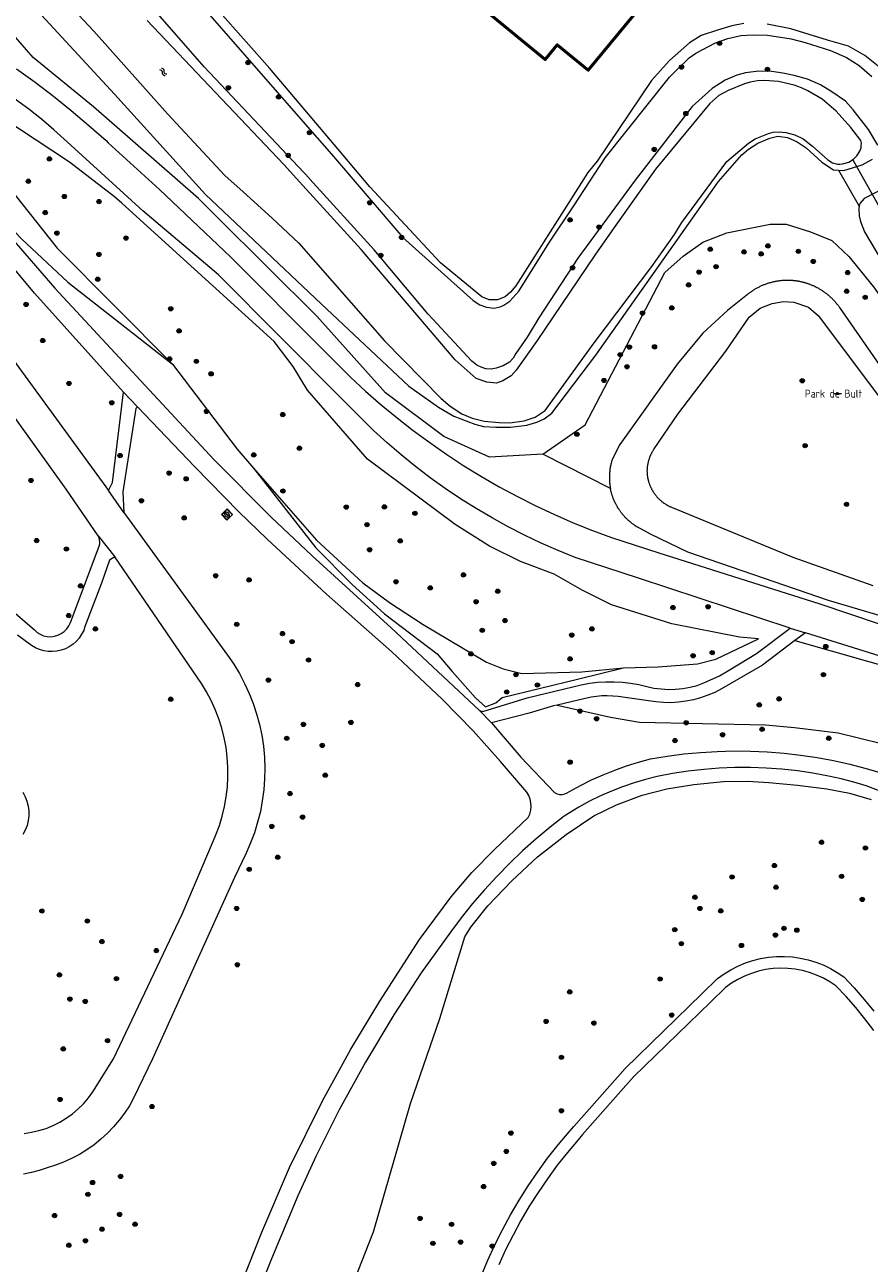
# Model space of a CAD drawing. Header units: metres. Extents: x 94279 to 96109, y 461866 to 463040.
# Tile 56 of 175: x 94889 to 94996, y 462272 to 462428. Entities that reach past the tile are written whole.
import ezdxf
from ezdxf.enums import TextEntityAlignment as Align

# ---------------------------------------------------------------- set-up
doc = ezdxf.new("R2010")
doc.units = ezdxf.units.M
doc.layers.get('0').update_dxf_attribs({"linetype": 'CONTINUOUS'})
for name, color, linetype, lineweight in [('B_BEBOUWINGSGRENS_0', 132, 'CONTINUOUS', 50), ('K_DUIKER_LIJN_-1', 251, 'CONTINUOUS', 13), ('Q_BOOM_0', 251, 'CONTINUOUS', 13), ('Q_DAMWAND_0', 251, 'CONTINUOUS', 13), ('Q_INSPECTIE_OF_RIOOLPUT_0', 251, 'CONTINUOUS', 13), ('S_GBKN_SYMBOOL_WATER_0', 251, 'CONTINUOUS', 13), ('T_CULTUURGRENS_0', 251, 'CONTINUOUS', 13), ('V_WEGGRENS_0', 251, 'CONTINUOUS', 13), ('W_WATERGRENS_0', 251, 'CONTINUOUS', 13), ('Z_TERREINNAAM_0', 251, 'CONTINUOUS', 13)]:
    doc.layers.add(name, color=color, linetype=linetype, lineweight=lineweight)
doc.styles.get("Standard").update_dxf_attribs({"font": 'isocp.shx'})

# ---------------------------------------------------------------- blocks, each defined once
blk = doc.blocks.new('Q_INSPECTIE_OF_RIOOLPUT')
blk.add_lwpolyline([(-0.5, 0.5), (0.5, 0.5), (0.5, -0.5), (-0.5, -0.5)], close=True)
for points in [[(-0.44, 0.46), (0.44, 0.46, -0.414214), (0.46, 0.44), (0.46, -0.44, -0.414214), (0.44, -0.46), (-0.44, -0.46, -0.414214), (-0.46, -0.44), (-0.46, 0.44), (-0.46, 0.44), (-0.46, 0.45), (-0.46, 0.45), (-0.46, 0.45), (-0.46, 0.45), (-0.46, 0.45), (-0.46, 0.45), (-0.46, 0.46), (-0.46, 0.46), (-0.46, 0.46), (-0.45, 0.46), (-0.45, 0.46), (-0.45, 0.46), (-0.45, 0.46), (-0.45, 0.46), (-0.45, 0.46), (-0.44, 0.46), (-0.44, 0.46)], [(-0.34, 0.1, 0.380426), (-0.28, -0.18)], [(-0.01, 0.27, 0.240218), (-0.34, 0.1)], [(-0.19, 0.04, 0.853344), (-0.19, -0.03)], [(0.33, 0.11, 0.240191), (-0.01, 0.27)], [(0.18, -0.03, 0.849746), (0.18, 0.04)], [(0.27, -0.18, 0.380426), (0.33, 0.11)], [(-0.28, -0.18, 0.148452), (0.01, -0.26)], [(0.01, -0.26, 0.131742), (0.27, -0.18)]]:
    blk.add_lwpolyline(points, format="xyb")
for points in [[(-0.19, 0.04), (0.18, 0.04)], [(0.18, -0.03), (-0.19, -0.03)]]:
    blk.add_lwpolyline(points)
blk = doc.blocks.new('WATERSYMBOOL')
for points in [[(-0.5, 0.15), (-0.44, 0.21), (-0.31, 0.27), (-0.19, 0.27), (-0.06, 0.21), (0, 0.15), (0.06, 0.09), (0.19, 0.02), (0.31, 0.02), (0.44, 0.09), (0.5, 0.15)], [(-0.5, -0.15), (-0.44, -0.09), (-0.31, -0.02), (-0.19, -0.02), (-0.06, -0.09), (0, -0.15), (0.06, -0.21), (0.19, -0.27), (0.31, -0.27), (0.44, -0.21), (0.5, -0.15)]]:
    blk.add_lwpolyline(points)
blk = doc.blocks.new('Q_BOOM')
for radius in [0.27, 0.18, 0.09]:
    blk.add_circle((0, 0), radius)

msp = doc.modelspace()

# ---------------------------------------------------------------- linework, layer by layer
at = {"layer": 'B_BEBOUWINGSGRENS_0'}
msp.add_lwpolyline([(94956.55, 462450.81), (94953.22, 462446.76), (94942.82, 462434.09), (94955.2, 462423.89), (94956.74, 462425.77), (94960.65, 462422.55), (94970.93, 462435.04), (94974.31, 462432.25), (94976.26, 462434.63)], dxfattribs=at)
at = {"layer": 'K_DUIKER_LIJN_-1'}
msp.add_line((94994.08, 462411.23), (94998.12, 462404.11), dxfattribs=at)
at = {"layer": 'Q_DAMWAND_0'}
msp.add_lwpolyline([(94993.59, 462410.91), (94994.17, 462411.29), (94994.59, 462411.73), (94994.97, 462412.32)], dxfattribs=at)
at = {"layer": 'T_CULTUURGRENS_0'}
for p, q in [((94992.3, 462409.91), (94994.92, 462405.37)), ((94963.45, 462369.7), (94954.92, 462374.01))]:
    msp.add_line(p, q, dxfattribs=at)
for points in [[(94901.27, 462442.72), (94926.4, 462414), (94928.19, 462411.92), (94937.23, 462401.41), (94946.1, 462393.44), (94946.96, 462392.92), (94947.78, 462392.6), (94948.74, 462392.48), (94949.52, 462392.64), (94949.99, 462392.86), (94950.75, 462393.36), (94951.89, 462394.64), (94955.77, 462400.82), (94958.81, 462405.42), (94962.81, 462411.46), (94970.91, 462421.68), (94973.42, 462424.11), (94974.27, 462424.69), (94976.72, 462426), (94978.3, 462426.56), (94979.94, 462426.94), (94981.52, 462427.02), (94983.32, 462426.97), (94986.32, 462426.51), (94988.06, 462426.06), (94991.28, 462425.05), (94993.31, 462424.16), (94994.9, 462423.14), (94996.5, 462421.74)], [(94883.82, 462437.84), (94900.77, 462419.54), (94912.28, 462406.86), (94914.55, 462404.71), (94926.89, 462393.03), (94937.97, 462382.63), (94941.71, 462379.97), (94943.68, 462378.81), (94946.3, 462377.81), (94947.4, 462377.53), (94948.95, 462377.44), (94950.81, 462377.45), (94952.87, 462377.71), (94954.15, 462378.08), (94955.1, 462378.49), (94956.04, 462379.19), (94961.59, 462386.55), (94977.13, 462408.48), (94980.06, 462411.87), (94980.91, 462412.57), (94982.1, 462413.34), (94983.59, 462413.98), (94984.6, 462414.2), (94985.84, 462414.04), (94987.08, 462413.5), (94988.22, 462412.75), (94990.2, 462410.93), (94991.67, 462409.95), (94992.3, 462409.91)], [(94954.92, 462374.01), (94948.16, 462373.66), (94942.39, 462376.26), (94935.04, 462381.77), (94926.34, 462391.45), (94913.77, 462403.93), (94911.37, 462406.32), (94898.12, 462417.91), (94890.48, 462424.16), (94882.89, 462432.86)], [(94997.27, 462413.07), (94996.08, 462415.04), (94994.14, 462417.56), (94993.16, 462418.65), (94991.46, 462419.83), (94990.01, 462420.7), (94988.36, 462421.44), (94986.68, 462421.9), (94985.26, 462422.18), (94983.85, 462422.39), (94982.21, 462422.43), (94980.53, 462422.24), (94979.44, 462421.94), (94977.95, 462421.31), (94976.31, 462420.25), (94973.79, 462417.98), (94966.57, 462408.66), (94962.48, 462403.09), (94959.32, 462398.8), (94954.41, 462391.26), (94952.94, 462388.82), (94951.51, 462386.75), (94951.15, 462386.14), (94950.69, 462385.66), (94949.89, 462385.18), (94949.02, 462384.88), (94948.39, 462384.75), (94947.71, 462384.82), (94947.12, 462385.02), (94946.58, 462385.29), (94945.92, 462385.76), (94940.4, 462391.71), (94933.57, 462399.84), (94925.45, 462408.79), (94925.4, 462408.85), (94912.08, 462422.98), (94904.48, 462431.76)], [(94882.38, 462419.26), (94879.07, 462421.19), (94877.89, 462421.9), (94876.85, 462422.28), (94876.61, 462422.28), (94876.37, 462421), (94876.61, 462419.82), (94879.07, 462414.82), (94882.89, 462409.25), (94884.3, 462407.17), (94886.48, 462403.9), (94889, 462401.23), (94894.85, 462395.78), (94908.1, 462385.38)], [(94882.38, 462419.26), (94882.15, 462418.16), (94882.33, 462415.64), (94888.2, 462406.74), (94893.51, 462400.07), (94908.1, 462385.38)], [(94920.94, 462388.28), (94901.67, 462405.75), (94900.78, 462406.56), (94895.07, 462410.95), (94882.38, 462419.26)], [(94992.3, 462409.91), (94992.95, 462409.87), (94995.3, 462410.61), (94996.59, 462411.3)], [(94998.87, 462407.47), (94998.53, 462407.49), (94997.24, 462407.21), (94995.54, 462406.33), (94995, 462405.72), (94994.92, 462405.37)], [(94994.92, 462405.37), (94994.85, 462405.07), (94994.9, 462404.15), (94995.06, 462403.45), (94995.59, 462402.13), (95000, 462394.66), (95003.83, 462388.16), (95016.74, 462367.33), (95023.1, 462356.13)], [(94954.92, 462374.01), (94960.27, 462377.73), (94970.34, 462396.98), (94972.64, 462399.07), (94975.13, 462400.8), (94978.19, 462401.98), (94983.67, 462403.09), (94985.69, 462403.09), (94988.74, 462402.12), (94991.45, 462401.01), (94993.6, 462399), (94996.73, 462395.18), (94998.74, 462392.33), (95000, 462389.53), (95002.03, 462386.23)], [(94985.63, 462395.99), (94985.53, 462395.99), (94985.43, 462395.98), (94985.32, 462395.98), (94985.22, 462395.97), (94985.12, 462395.96), (94985.01, 462395.95), (94984.91, 462395.94), (94984.81, 462395.93), (94984.71, 462395.91), (94984.61, 462395.9), (94984.5, 462395.88), (94984.4, 462395.86), (94984.3, 462395.84), (94984.2, 462395.82), (94984.1, 462395.8), (94984.05, 462395.79), (94984, 462395.78), (94983.95, 462395.77), (94983.9, 462395.76), (94983.8, 462395.73), (94983.7, 462395.7), (94983.6, 462395.68), (94983.5, 462395.65), (94983.4, 462395.62), (94983.3, 462395.58), (94983.21, 462395.55), (94983.11, 462395.52), (94983.01, 462395.48), (94982.91, 462395.44), (94982.82, 462395.41), (94982.72, 462395.37), (94982.63, 462395.33), (94982.53, 462395.29), (94982.44, 462395.24), (94982.35, 462395.2), (94982.26, 462395.15), (94982.16, 462395.11), (94982.07, 462395.06), (94981.98, 462395.01), (94981.89, 462394.96), (94981.8, 462394.91), (94981.71, 462394.86), (94981.62, 462394.8), (94981.54, 462394.75), (94981.45, 462394.69), (94981.36, 462394.64), (94981.28, 462394.58), (94981.19, 462394.52), (94981.11, 462394.46)], [(94989.05, 462395.32), (94989, 462395.34), (94988.95, 462395.36), (94988.86, 462395.4), (94988.76, 462395.44), (94988.71, 462395.46), (94988.67, 462395.48), (94988.62, 462395.5), (94988.57, 462395.51), (94988.52, 462395.53), (94988.47, 462395.55), (94988.42, 462395.56), (94988.37, 462395.58), (94988.28, 462395.61), (94988.18, 462395.64), (94988.13, 462395.66), (94988.08, 462395.67), (94988.03, 462395.69), (94987.98, 462395.7), (94987.93, 462395.71), (94987.88, 462395.73), (94987.83, 462395.74), (94987.78, 462395.75), (94987.68, 462395.78), (94987.58, 462395.8), (94987.48, 462395.82), (94987.38, 462395.84), (94987.33, 462395.85), (94987.28, 462395.86), (94987.22, 462395.87), (94987.17, 462395.88), (94987.07, 462395.9), (94986.97, 462395.91), (94986.92, 462395.92), (94986.87, 462395.93), (94986.82, 462395.93), (94986.77, 462395.94), (94986.71, 462395.94), (94986.66, 462395.95), (94986.61, 462395.95), (94986.56, 462395.96), (94986.46, 462395.97), (94986.35, 462395.98), (94986.25, 462395.98), (94986.15, 462395.99), (94986.05, 462395.99), (94985.94, 462395.99), (94985.84, 462395.99), (94985.74, 462395.99), (94985.63, 462395.99)], [(94981.11, 462394.46), (94981.02, 462394.4), (94980.94, 462394.34), (94980.86, 462394.27), (94980.78, 462394.21), (94978.26, 462392.18), (94975.15, 462389.3), (94971.89, 462385.38)], [(94992.26, 462392.8), (94992.19, 462392.88), (94992.13, 462392.96), (94992.07, 462393.04), (94992.03, 462393.08), (94992, 462393.12), (94991.97, 462393.16), (94991.93, 462393.2), (94991.9, 462393.24), (94991.87, 462393.28), (94991.83, 462393.32), (94991.8, 462393.36), (94991.73, 462393.43), (94991.66, 462393.51), (94991.58, 462393.58), (94991.51, 462393.65), (94991.44, 462393.73), (94991.36, 462393.8), (94991.29, 462393.87), (94991.21, 462393.94), (94991.13, 462394), (94991.06, 462394.07), (94990.98, 462394.14), (94990.9, 462394.2), (94990.81, 462394.27), (94990.73, 462394.33), (94990.65, 462394.39), (94990.57, 462394.46), (94990.48, 462394.51), (94990.4, 462394.57), (94990.36, 462394.6), (94990.32, 462394.63), (94990.27, 462394.66), (94990.23, 462394.69), (94990.14, 462394.74), (94990.05, 462394.8), (94989.97, 462394.85), (94989.88, 462394.9), (94989.79, 462394.96), (94989.7, 462395.01), (94989.61, 462395.05), (94989.51, 462395.1), (94989.47, 462395.13), (94989.42, 462395.15), (94989.38, 462395.17), (94989.33, 462395.19), (94989.24, 462395.24), (94989.14, 462395.28), (94989.1, 462395.3), (94989.05, 462395.32)], [(94968.16, 462372.53), (94968.17, 462372.59), (94968.18, 462372.66), (94968.19, 462372.73), (94968.21, 462372.8), (94968.22, 462372.87), (94968.23, 462372.94), (94968.25, 462373), (94968.26, 462373.07), (94968.28, 462373.14), (94968.3, 462373.21), (94968.32, 462373.27), (94968.34, 462373.34), (94968.36, 462373.4), (94968.38, 462373.47), (94968.4, 462373.54), (94968.42, 462373.6), (94968.45, 462373.67), (94968.47, 462373.73), (94968.5, 462373.8), (94968.52, 462373.86), (94968.55, 462373.92), (94968.58, 462373.99), (94968.61, 462374.05), (94968.64, 462374.11), (94968.67, 462374.17), (94968.7, 462374.24), (94968.74, 462374.3), (94968.77, 462374.36), (94968.81, 462374.42), (94968.84, 462374.48), (94968.88, 462374.54), (94968.91, 462374.59), (94968.95, 462374.65), (94968.99, 462374.71), (94971.97, 462379.08), (94978.04, 462387.06), (94981.01, 462391.34), (94982.39, 462392.47), (94983.9, 462393.08), (94985.32, 462393.32), (94986.65, 462393.25), (94988.49, 462392.59), (94989.75, 462391.51), (94998.04, 462380.44)], [(94999.63, 462382.26), (94992.44, 462392.55), (94992.38, 462392.63), (94992.32, 462392.72), (94992.26, 462392.8)], [(94965.12, 462347.03), (94969.5, 462347.15), (94974.47, 462347.52), (94976.76, 462348.13), (94982.19, 462350.7), (94979.79, 462350.88), (94971.2, 462352.57), (94963.58, 462354.99), (94959.87, 462356.85), (94956.33, 462358.85), (94952.09, 462360.48), (94948.15, 462362.41), (94943.81, 462365.13), (94932.73, 462373.39), (94925.14, 462382.13), (94923.34, 462385.1), (94920.94, 462388.28)], [(94908.1, 462385.38), (94916.27, 462374.67), (94918.35, 462372.27)], [(94971.89, 462385.38), (94964.64, 462375.26), (94963.71, 462373.44), (94963.68, 462373.32), (94963.64, 462373.21), (94963.61, 462373.1), (94963.58, 462372.98), (94963.55, 462372.87), (94963.52, 462372.75), (94963.5, 462372.7), (94963.49, 462372.64), (94963.48, 462372.58), (94963.47, 462372.52), (94963.46, 462372.46), (94963.44, 462372.41), (94963.43, 462372.35), (94963.42, 462372.29), (94963.4, 462372.17), (94963.39, 462372.06), (94963.37, 462371.94), (94963.36, 462371.82), (94963.35, 462371.7), (94963.34, 462371.59), (94963.33, 462371.47), (94963.33, 462371.35), (94963.32, 462371.23), (94963.32, 462371.11), (94963.32, 462371.05), (94963.32, 462370.99), (94963.32, 462370.93), (94963.32, 462370.88), (94963.33, 462370.76), (94963.33, 462370.64), (94963.34, 462370.58), (94963.34, 462370.52), (94963.35, 462370.46), (94963.35, 462370.4), (94963.37, 462370.29), (94963.38, 462370.17), (94963.39, 462370.05), (94963.41, 462369.93), (94963.43, 462369.82), (94963.45, 462369.7)], [(94918.35, 462372.27), (94926.28, 462363.15), (94932.15, 462357.77), (94935.52, 462355.27), (94939.78, 462352.51), (94947.78, 462347.75), (94949.88, 462346.91), (94952.24, 462346.32), (94959.83, 462346.53), (94965.12, 462347.03)], [(94918.35, 462372.27), (94926.21, 462362.18), (94930.79, 462357.57), (94934.9, 462353.85), (94941.55, 462348.8), (94943.46, 462346.55), (94945.43, 462344.32), (94946.4, 462343.22), (94947.66, 462342.1), (94948.98, 462342.59), (94949.79, 462343.29), (94959.47, 462345.65), (94965.12, 462347.03)], [(94968.91, 462369.21), (94968.87, 462369.27), (94968.84, 462369.33), (94968.8, 462369.39), (94968.77, 462369.45), (94968.73, 462369.51), (94968.7, 462369.57), (94968.67, 462369.63), (94968.64, 462369.69), (94968.61, 462369.76), (94968.58, 462369.82), (94968.55, 462369.88), (94968.52, 462369.94), (94968.49, 462370.01), (94968.47, 462370.07), (94968.45, 462370.14), (94968.42, 462370.2), (94968.4, 462370.27), (94968.38, 462370.34), (94968.35, 462370.4), (94968.33, 462370.47), (94968.32, 462370.53), (94968.3, 462370.6), (94968.28, 462370.67), (94968.25, 462370.77), (94968.24, 462370.84), (94968.22, 462370.94), (94968.2, 462371.01), (94968.19, 462371.08), (94968.18, 462371.14), (94968.17, 462371.21), (94968.16, 462371.28), (94968.15, 462371.35), (94968.15, 462371.42), (94968.14, 462371.49), (94968.14, 462371.56), (94968.13, 462371.63), (94968.13, 462371.7), (94968.13, 462371.76), (94968.12, 462371.83), (94968.12, 462371.9), (94968.12, 462371.97), (94968.13, 462372.04), (94968.13, 462372.11), (94968.13, 462372.18), (94968.14, 462372.25), (94968.14, 462372.32), (94968.15, 462372.39), (94968.16, 462372.46), (94968.16, 462372.53)], [(94964.68, 462366.83), (94964.63, 462366.9), (94964.59, 462366.96), (94964.54, 462367.03), (94964.5, 462367.1), (94964.45, 462367.17), (94964.41, 462367.23), (94964.37, 462367.3), (94964.33, 462367.37), (94964.29, 462367.44), (94964.25, 462367.51), (94964.21, 462367.58), (94964.17, 462367.65), (94964.13, 462367.73), (94964.1, 462367.8), (94964.08, 462367.83), (94964.04, 462367.91), (94964.03, 462367.94), (94963.99, 462368.02), (94963.96, 462368.09), (94963.93, 462368.16), (94963.9, 462368.24), (94963.86, 462368.31), (94963.83, 462368.39), (94963.8, 462368.47), (94963.77, 462368.55), (94963.74, 462368.63), (94963.71, 462368.71), (94963.69, 462368.79), (94963.66, 462368.87), (94963.64, 462368.95), (94963.61, 462369.04), (94963.59, 462369.12), (94963.57, 462369.2), (94963.55, 462369.28), (94963.52, 462369.37), (94963.51, 462369.45), (94963.49, 462369.53), (94963.47, 462369.62), (94963.45, 462369.7)], [(94996.68, 462357.4), (94986.54, 462360.97), (94971.21, 462367.28), (94971.15, 462367.31), (94971.08, 462367.34), (94971.02, 462367.36), (94970.96, 462367.39), (94970.89, 462367.42), (94970.83, 462367.46), (94970.77, 462367.49), (94970.71, 462367.52), (94970.65, 462367.55), (94970.59, 462367.59), (94970.53, 462367.62), (94970.47, 462367.66), (94970.41, 462367.7), (94970.36, 462367.74), (94970.3, 462367.78), (94970.24, 462367.81), (94970.18, 462367.85), (94970.13, 462367.9), (94970.07, 462367.94), (94970.02, 462367.98), (94969.96, 462368.02), (94969.91, 462368.07), (94969.86, 462368.11), (94969.81, 462368.16), (94969.76, 462368.21), (94969.7, 462368.25), (94969.65, 462368.3), (94969.6, 462368.35), (94969.55, 462368.4), (94969.51, 462368.45), (94969.46, 462368.5), (94969.41, 462368.55), (94969.37, 462368.6), (94969.32, 462368.65), (94969.28, 462368.71), (94969.23, 462368.76), (94969.19, 462368.81), (94969.15, 462368.87), (94969.11, 462368.93), (94969.06, 462368.98), (94969.02, 462369.04), (94968.99, 462369.09), (94968.95, 462369.15), (94968.91, 462369.21)], [(95000, 462352.87), (94991.01, 462355.53), (94973.26, 462361.66), (94968.52, 462363.92), (94967.2, 462364.62), (94967.13, 462364.66), (94967.06, 462364.7), (94966.99, 462364.74), (94966.92, 462364.78), (94966.85, 462364.82), (94966.78, 462364.86), (94966.71, 462364.9), (94966.64, 462364.95), (94966.58, 462364.99), (94966.48, 462365.06), (94966.44, 462365.08), (94966.38, 462365.13), (94966.31, 462365.18), (94966.25, 462365.22), (94966.18, 462365.27), (94966.12, 462365.32), (94966.06, 462365.37), (94966, 462365.42), (94965.93, 462365.48), (94965.87, 462365.53), (94965.81, 462365.58), (94965.75, 462365.63), (94965.69, 462365.69), (94965.63, 462365.74), (94965.57, 462365.8), (94965.51, 462365.85), (94965.46, 462365.91), (94965.4, 462365.97), (94965.35, 462366.03), (94965.29, 462366.08), (94965.23, 462366.14), (94965.18, 462366.2), (94965.13, 462366.26), (94965.07, 462366.32), (94965.02, 462366.39), (94964.97, 462366.45), (94964.92, 462366.51), (94964.87, 462366.57), (94964.82, 462366.64), (94964.77, 462366.7), (94964.73, 462366.77), (94964.68, 462366.83)], [(94986.78, 462350.46), (95000.53, 462346.58), (95005.75, 462344.82), (95011.2, 462342.53), (95017.01, 462339.66), (95021.17, 462337.19), (95024.34, 462334.73), (95027.63, 462331.56), (95031.32, 462327.69), (95051.98, 462293.61)], [(94956.73, 462342.31), (94963.48, 462340.77), (94967.11, 462340.17), (94983.04, 462339.8), (94986.74, 462339.5), (94992.23, 462338.8), (94997.71, 462337.47), (95000, 462336), (95008.84, 462330.15), (95012.93, 462326.62), (95014.29, 462325.45), (95018.77, 462320.49), (95022.7, 462314.82), (95024.71, 462310.91), (95026.4, 462306.54)], [(94930.62, 462268.44), (94933.51, 462275.73), (94938.19, 462291.98), (94941.9, 462302.71), (94945.07, 462313.04), (94945.8, 462314.24), (94947.94, 462316.93), (94950.99, 462320.1), (94954.22, 462323.12), (94957.88, 462325.94), (94961.37, 462328.31), (94964.22, 462329.69), (94967.47, 462330.92), (94970.58, 462331.74), (94974.01, 462332.27), (94977.74, 462332.65), (94980.79, 462332.68), (94983.46, 462332.54), (94987.12, 462332.21), (94990.82, 462331.74), (94993.66, 462331.19), (94996.42, 462330.39)]]:
    msp.add_lwpolyline(points, dxfattribs=at)
at = {"layer": 'V_WEGGRENS_0'}
for p, q in [((94886.86, 462387.47), (94900.02, 462369.44)), ((94901.92, 462381.85), (94903.66, 462380)), ((94901.94, 462366.66), (94900.02, 462369.44)), ((94898.7, 462363.72), (94900.81, 462361.06)), ((94986.17, 462352.04), (94988.11, 462351.46)), ((94988.11, 462351.46), (94986.78, 462350.46)), ((94948.43, 462340.09), (94946.9, 462341.63))]:
    msp.add_line(p, q, dxfattribs=at)
for points in [[(94901.92, 462381.85), (94890.67, 462394.37), (94884.35, 462401.86), (94879.92, 462407.46), (94876.31, 462412.39), (94874.23, 462415.48), (94873.97, 462415.91), (94873.72, 462416.33), (94873.47, 462416.76), (94873.23, 462417.19), (94873, 462417.63), (94870.33, 462423.64), (94868.91, 462426.86)], [(94873.6, 462425.03), (94873.53, 462424.28), (94873.52, 462423.53), (94873.56, 462422.78), (94873.66, 462422.04), (94873.82, 462421.3), (94874.02, 462420.58), (94876.15, 462416.65), (94878.16, 462413.68), (94881.73, 462408.79), (94887.55, 462401.59), (94893.24, 462395.01), (94913.34, 462373.35), (94920.55, 462366.07), (94925.7, 462361.22), (94935.75, 462352.09), (94946.9, 462341.63)], [(94888.38, 462422.72), (94890.73, 462421.02), (94893.04, 462419.26), (94895.3, 462417.45), (94897.52, 462415.58), (94899.69, 462413.65), (94899.98, 462413.39), (94906.45, 462407.47), (94915.48, 462398.91), (94927.2, 462387.17), (94930.6, 462383.76), (94932.51, 462381.99), (94934.47, 462380.28), (94936.48, 462378.62), (94938.53, 462377.02), (94940.62, 462375.48), (94942.76, 462374), (94944.94, 462372.57), (94947.15, 462371.21), (94949.4, 462369.91), (94951.69, 462368.67), (94954.02, 462367.5), (94956.37, 462366.4), (94958.75, 462365.35), (94961.17, 462364.38), (94963.6, 462363.48), (94969.59, 462361.57), (94987.4, 462355.9)], [(94986.17, 462352.04), (94967.02, 462358.34), (94959.01, 462360.97), (94956.84, 462361.85), (94954.71, 462362.79), (94952.61, 462363.79), (94950.53, 462364.85), (94948.49, 462365.98), (94946.48, 462367.16), (94944.51, 462368.4), (94942.57, 462369.7), (94940.67, 462371.05), (94938.82, 462372.46), (94937, 462373.93), (94935.23, 462375.44), (94933.5, 462377.01), (94929.5, 462381.04), (94913.9, 462396.71), (94904.34, 462404.78), (94895.24, 462413.08), (94893.11, 462415.02), (94891.54, 462416.35), (94889.92, 462417.63), (94888.26, 462418.85)], [(94898.7, 462363.72), (94894.66, 462369.59), (94883.51, 462385.05)], [(94900.02, 462369.44), (94900.49, 462370.46), (94901.92, 462381.85)], [(94903.66, 462380), (94903.46, 462379.81), (94901.82, 462369.27), (94901.94, 462366.66)], [(94953.04, 462328.12), (94953.25, 462328.55), (94953.38, 462329.02), (94953.44, 462329.49), (94953.41, 462329.97), (94953.31, 462330.44), (94953.13, 462330.89), (94952.88, 462331.3), (94949.57, 462335.17), (94946.09, 462339.06), (94942.17, 462343.05), (94935.81, 462349.04), (94927.58, 462356.35), (94920.07, 462363.28), (94916.46, 462366.74), (94910.9, 462372.44), (94903.66, 462380)], [(94901.94, 462366.66), (94915.06, 462348.62), (94915.84, 462347.47), (94916.56, 462346.29), (94917.21, 462345.06), (94917.79, 462343.8), (94918.29, 462342.51), (94918.73, 462341.19), (94919.09, 462339.86), (94919.37, 462338.5), (94919.58, 462337.13), (94919.71, 462335.75), (94919.76, 462334.36), (94919.74, 462332.98), (94919.63, 462331.59), (94919.45, 462330.22), (94919.2, 462328.86), (94918.86, 462327.51), (94918.45, 462326.19), (94917.97, 462324.89), (94917.42, 462323.62), (94915.92, 462320.53), (94905.58, 462297.61), (94903.18, 462292.65), (94902.64, 462291.68), (94902.03, 462290.75), (94901.36, 462289.86), (94900.64, 462289.01), (94899.87, 462288.21), (94899.05, 462287.46), (94898.18, 462286.76), (94897.27, 462286.12), (94896.32, 462285.53), (94895.34, 462285.01), (94894.33, 462284.55), (94893.29, 462284.15), (94892.23, 462283.82), (94891.25, 462283.49), (94890.26, 462283.24), (94889.25, 462283.05)], [(94887.89, 462354.2), (94890.63, 462351.81), (94890.97, 462351.5), (94891.37, 462351.26), (94891.8, 462351.08), (94892.25, 462350.98), (94892.71, 462350.96), (94893.17, 462351.02), (94893.62, 462351.15), (94894.04, 462351.35), (94894.41, 462351.62), (94894.74, 462351.95), (94895.01, 462352.33), (94895.21, 462352.75), (94898.83, 462362.42), (94898.89, 462362.68), (94898.9, 462362.95), (94898.88, 462363.21), (94898.81, 462363.47), (94898.7, 462363.72)], [(94900.81, 462361.06), (94900.15, 462360.63), (94899.12, 462357.73), (94896.99, 462352.1), (94896.87, 462351.76), (94896.61, 462351.26), (94896.3, 462350.79), (94895.93, 462350.37), (94895.52, 462350), (94895.05, 462349.69), (94894.55, 462349.43), (94894.03, 462349.24), (94893.48, 462349.12), (94892.93, 462349.07), (94892.37, 462349.09), (94891.81, 462349.18), (94891.28, 462349.33), (94890.76, 462349.56), (94890.28, 462349.85), (94888.51, 462351.15)], [(94889.33, 462288.18), (94890.28, 462288.32), (94891.21, 462288.53), (94892.12, 462288.82), (94893, 462289.18), (94893.85, 462289.6), (94894.67, 462290.1), (94895.44, 462290.65), (94896.17, 462291.27), (94896.85, 462291.94), (94897.47, 462292.66), (94898.04, 462293.43), (94900.62, 462297.62), (94909.31, 462315.9), (94913.28, 462325.19), (94913.59, 462325.92), (94914.03, 462327.09), (94914.39, 462328.29), (94914.68, 462329.5), (94914.9, 462330.73), (94915.04, 462331.97), (94915.11, 462333.22), (94915.1, 462334.47), (94915.02, 462335.72), (94914.86, 462336.96), (94914.63, 462338.18), (94914.33, 462339.39), (94913.95, 462340.59), (94913.5, 462341.75), (94912.98, 462342.89), (94912.4, 462343.99), (94911.75, 462345.06), (94900.81, 462361.06)], [(94987.4, 462355.9), (94989.92, 462355.1), (95008.93, 462348.72)], [(94946.9, 462341.63), (94947.31, 462341.51), (94952.91, 462343.25), (94956.58, 462344.13), (94959.76, 462344.88), (94960.79, 462345.07), (94961.83, 462345.2), (94962.88, 462345.27), (94963.92, 462345.27), (94964.97, 462345.21), (94966.01, 462345.09), (94967.05, 462344.91), (94968.07, 462344.66), (94968.96, 462344.47), (94969.87, 462344.35), (94970.78, 462344.3), (94971.7, 462344.32), (94972.61, 462344.41), (94973.52, 462344.58), (94974.4, 462344.81), (94975.27, 462345.11), (94977.25, 462346.02), (94978.37, 462346.7), (94981.92, 462348.85), (94986.17, 462352.04)], [(94986.78, 462350.46), (94982.68, 462347.37), (94977.49, 462344.35), (94976.64, 462343.92), (94975.76, 462343.55), (94974.86, 462343.23), (94973.94, 462342.98), (94973, 462342.8), (94972.06, 462342.68), (94971.1, 462342.62), (94970.15, 462342.63), (94969.2, 462342.71), (94968.26, 462342.85), (94964.43, 462343.4), (94963.74, 462343.46), (94963.05, 462343.49), (94962.37, 462343.47), (94961.68, 462343.41), (94961, 462343.32), (94959.36, 462342.93), (94956.73, 462342.31)], [(95009.83, 462344.68), (94988.11, 462351.46)], [(94956.73, 462342.31), (94956.27, 462342.2), (94953.2, 462341.28), (94948.43, 462340.09)], [(94948.43, 462340.09), (94952.15, 462335.73), (94956.4, 462331.25)], [(94958.27, 462331.4), (94959.66, 462332.17), (94961.08, 462332.87), (94962.53, 462333.52), (94964, 462334.11), (94965.49, 462334.64), (94967.01, 462335.11), (94968.54, 462335.51), (94970.63, 462335.86), (94972.73, 462336.14), (94974.83, 462336.34), (94976.95, 462336.47), (94979.06, 462336.52), (94981.18, 462336.5), (94983.29, 462336.41), (94985.4, 462336.24), (94987.5, 462336), (94989.59, 462335.69), (94991.67, 462335.3), (94993.74, 462334.84), (94995.78, 462334.31), (94997.81, 462333.71)], [(94997.35, 462331.54), (94995.8, 462332.09), (94994.22, 462332.58), (94992.62, 462332.99), (94991.01, 462333.32), (94989.06, 462333.69), (94987.11, 462333.99), (94985.14, 462334.21), (94983.16, 462334.36), (94981.18, 462334.43), (94979.2, 462334.43), (94977.22, 462334.35), (94975.25, 462334.19), (94973.28, 462333.96), (94971.32, 462333.66), (94969.38, 462333.28), (94967.9, 462332.92), (94966.44, 462332.49), (94965, 462332), (94963.58, 462331.45), (94962.19, 462330.83), (94960.82, 462330.16), (94959.48, 462329.43)], [(94889.16, 462331.29), (94889.46, 462330.74), (94889.69, 462330.16), (94889.85, 462329.56), (94889.93, 462328.95), (94889.93, 462328.32), (94889.86, 462327.71), (94889.71, 462327.1), (94889.48, 462326.52), (94889.19, 462325.98)], [(94956.4, 462331.25), (94956.71, 462331.11), (94957.03, 462331.03), (94957.36, 462331.02), (94957.69, 462331.09), (94957.99, 462331.21), (94958.27, 462331.4)], [(94897.62, 462236), (94900.13, 462239.25), (94905.91, 462247.3), (94908.73, 462251.63), (94911.79, 462257.25), (94914.42, 462263.14), (94919.38, 462275.71), (94922.88, 462283.86), (94927.04, 462292.3), (94930.62, 462298.84), (94934.3, 462304.89), (94939.31, 462312.71), (94943.31, 462318.1), (94945.94, 462321.15), (94948.78, 462324.07), (94953.04, 462328.12)], [(94959.48, 462329.43), (94957.62, 462328.29), (94955.82, 462326.88), (94954.06, 462325.41), (94952.35, 462323.88), (94950.69, 462322.3), (94949.08, 462320.66), (94947.53, 462318.97), (94946.04, 462317.23), (94944.6, 462315.44), (94943.23, 462313.61), (94939.52, 462308.48), (94936.06, 462303.16), (94932.51, 462297.2), (94929.15, 462291.15), (94926.21, 462285.25), (94923.94, 462280.29), (94920.59, 462272.33), (94917.65, 462264.91)], [(94950.82, 462277.9), (94951.91, 462279.75), (94953.05, 462281.56), (94954.26, 462283.33), (94955.52, 462285.05), (94956.85, 462286.74), (94958.23, 462288.38), (94958.82, 462289.04), (94965.3, 462296.37), (94975, 462305.81), (94977, 462307.75), (94977.82, 462308.35), (94978.68, 462308.87), (94979.58, 462309.33), (94980.51, 462309.72), (94981.46, 462310.04), (94982.44, 462310.28), (94983.44, 462310.45), (94984.44, 462310.54), (94985.45, 462310.55), (94986.46, 462310.49), (94987.46, 462310.35), (94988.44, 462310.13), (94989.41, 462309.84), (94990.35, 462309.47), (94991.26, 462309.03), (94992.13, 462308.53), (94992.96, 462307.96), (94994.28, 462306.56), (94995.55, 462305.12), (94996.76, 462303.64)], [(94996.75, 462301.17), (94995.63, 462302.65), (94994.46, 462304.08), (94993.24, 462305.48), (94991.97, 462306.82), (94991.2, 462307.34), (94990.38, 462307.8), (94989.52, 462308.19), (94988.64, 462308.51), (94987.74, 462308.76), (94986.82, 462308.93), (94985.89, 462309.03), (94984.95, 462309.06), (94984.01, 462309.01), (94983.08, 462308.88), (94982.17, 462308.68), (94981.27, 462308.4), (94980.4, 462308.06), (94979.56, 462307.65), (94978.75, 462307.17), (94977.99, 462306.62), (94976.11, 462304.79), (94966.39, 462295.33), (94959.94, 462288.05), (94959.36, 462287.39), (94958.01, 462285.79), (94956.72, 462284.15), (94955.48, 462282.46), (94954.31, 462280.73), (94953.19, 462278.97), (94952.13, 462277.17)], [(94936.55, 462239.59), (94937.06, 462240.65), (94937.52, 462241.74), (94937.93, 462242.85), (94938.27, 462243.97), (94938.56, 462245.12), (94938.78, 462246.27), (94941.13, 462254.8), (94944.52, 462263.92), (94947.96, 462272.15), (94948.85, 462274.1), (94949.81, 462276.01), (94950.82, 462277.9)], [(94952.13, 462277.17), (94951.14, 462275.33), (94950.21, 462273.46), (94949.34, 462271.56)]]:
    msp.add_lwpolyline(points, dxfattribs=at)
at = {"layer": 'W_WATERGRENS_0'}
for points in [[(94888.63, 462437.66), (94898.16, 462427.49), (94907.48, 462417.05), (94914.71, 462409.25), (94917.01, 462407.18), (94920.71, 462403.87), (94924.05, 462400.71), (94934.9, 462388.35), (94942.05, 462381.05), (94943.18, 462380.09), (94944.65, 462379.14), (94945.98, 462378.58), (94947.49, 462378.2), (94949.38, 462378.01), (94950.73, 462378), (94952.54, 462378.24), (94953.93, 462378.7), (94955.19, 462379.56), (94961.38, 462388.1), (94968.71, 462397.76), (94971.54, 462401.77), (94972.48, 462403.32), (94978.16, 462411), (94980.93, 462413.35), (94981.77, 462413.88), (94983.43, 462414.56), (94984.04, 462414.7), (94984.79, 462414.75), (94985.64, 462414.66), (94986.77, 462414.4), (94987.83, 462413.88), (94989.01, 462412.96), (94990.94, 462411.22), (94991.53, 462410.83), (94992.15, 462410.68), (94992.44, 462410.69), (94992.78, 462410.7), (94993.59, 462410.91)], [(94980.32, 462428.46), (94978.8, 462428.14), (94976.98, 462427.61), (94974.93, 462426.94), (94973.45, 462426.01), (94970.93, 462423.76), (94968.64, 462421.24), (94961.76, 462411.07), (94960.6, 462409.63), (94958.19, 462405.84), (94951.48, 462395.29), (94950.84, 462394.51), (94950.15, 462393.9), (94949.18, 462393.53), (94948.12, 462393.54), (94947.2, 462393.9), (94941.96, 462398.21), (94933.05, 462407.8), (94928.98, 462412.61), (94920.4, 462422.76), (94910.75, 462433.69)], [(94994.97, 462412.32), (94995.14, 462412.76), (94995.16, 462412.99), (94995.2, 462413.34), (94995.1, 462413.67), (94993.85, 462415.3), (94991.98, 462417.37), (94990.23, 462418.91), (94988.42, 462419.95), (94987.61, 462420.31), (94986.68, 462420.64), (94984.7, 462421.14), (94982.94, 462421.24), (94982.06, 462421.19), (94981.13, 462421.04), (94980.41, 462420.83), (94978.34, 462420), (94977.15, 462419.35), (94976.03, 462418.34), (94969.14, 462410.06), (94963.65, 462402.25), (94961.48, 462399.17), (94954.11, 462388.27), (94951.54, 462384.63), (94950.89, 462383.93), (94949.86, 462383.28), (94949.05, 462383.01), (94947.85, 462383.12), (94946.5, 462383.61), (94943.81, 462385.95), (94931.96, 462399.91), (94924.58, 462407.99), (94922.17, 462410.63), (94904.89, 462428.82)], [(95036.82, 462360.92), (95036.72, 462361.09), (95030.98, 462370.32), (95024.55, 462380.88), (95012.01, 462400.4), (95005.61, 462411.43), (95004.65, 462412.3), (95004.25, 462412.92), (95004.05, 462413.54), (95003.94, 462414.07), (95003.31, 462414.98), (94999.64, 462420.76), (94997.73, 462422.71), (94995.63, 462424.39), (94993.55, 462425.57), (94990.88, 462426.33), (94986.25, 462427.78), (94983.27, 462428.35)]]:
    msp.add_lwpolyline(points, dxfattribs=at)
at = {"layer": 'Z_TERREINNAAM_0'}
msp.add_line((94991.65, 462381.68), (94992.65, 462381.68), dxfattribs=at)

# ---------------------------------------------------------------- block references
at = {"layer": 'Q_BOOM_0'}
for p, rotation in [((94977.25, 462425.95), 19.48563281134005), ((94917.64, 462423.51), 131.1977886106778), ((94972.44, 462422.95), 44.0585229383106), ((94983.3, 462422.66), 178.4358801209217), ((94915.17, 462420.34), 133.2985627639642), ((94921.51, 462419.18), 131.1977886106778), ((94972.99, 462417.08), 52.22729208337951), ((94925.41, 462414.66), 131.1977886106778), ((94968.99, 462412.54), 52.22729208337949), ((94892.54, 462411.34), 146.7500882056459), ((94922.72, 462411.78), 133.2985627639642), ((94889.87, 462408.52), 123.4068700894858), ((94894.42, 462406.59), 142.4493483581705), ((94898.8, 462405.95), 142.4493483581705), ((94892.01, 462404.56), 128.523364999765), ((94933.02, 462405.8), 130.6963458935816), ((94958.35, 462403.63), 56.52009090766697), ((94893.48, 462401.97), 128.523364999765), ((94902.22, 462401.34), 137.7956623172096), ((94937.06, 462401.42), 130.6963458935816), ((94962.02, 462402.73), 53.68082017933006), ((94976.08, 462399.92), 21.14178327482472), ((94983.36, 462400.34), 11.45048113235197), ((94898.79, 462399.27), 134.8043184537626), ((94934.42, 462399.14), 129.9866194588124), ((94980.34, 462399.59), 11.45048113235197), ((94982.51, 462399.33), 11.45048113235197), ((94987.21, 462399.66), 162.3506499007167), ((94989.09, 462398.39), 162.9794744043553), ((94958.67, 462397.59), 56.90488467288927), ((94974.66, 462397.03), 34.77611335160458), ((94976.81, 462397.72), 21.14178327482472), ((94993.45, 462396.97), 129.2836874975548), ((94898.64, 462396.13), 134.8043184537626), ((94973.34, 462395.42), 42.29111132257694), ((94993.32, 462394.61), 131.8201698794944), ((94995.66, 462393.85), 125.2531205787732), ((94889.58, 462392.95), 131.942182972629), ((94907.87, 462392.4), 134.8043184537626), ((94967.51, 462391.86), 62.38517452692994), ((94971.21, 462392.51), 62.38517452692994), ((94908.93, 462389.61), 134.8043184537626), ((94891.69, 462388.39), 131.942182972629), ((94965.86, 462387.56), 62.38517452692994), ((94969.03, 462387.59), 62.38517452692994), ((94907.73, 462386.07), 134.8043184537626), ((94911.11, 462385.76), 127.3377815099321), ((94964.7, 462386.6), 62.38517452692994), ((94912.97, 462384.18), 127.3377815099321), ((94965.55, 462385.07), 62.38517452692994), ((94895.01, 462382.96), 126.1043769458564), ((94962.64, 462383.34), 62.38517452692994), ((94987.7, 462383.31), 126.8284690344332), ((94900.41, 462380.53), 82.8625993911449), ((94912.39, 462379.42), 127.3377815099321), ((94922.03, 462379.03), 130.971736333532), ((94959.22, 462376.53), 34.79749512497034), ((94924.14, 462374.77), 130.971736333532), ((94988.07, 462375.1), 126.8284690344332), ((94901.47, 462373.85), 82.86259939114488), ((94918.36, 462373.93), 130.9925195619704), ((94907.67, 462371.64), 133.7661516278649), ((94890.21, 462370.7), 125.8008260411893), ((94909.82, 462370.91), 134.2670449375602), ((94922.05, 462369.37), 130.9869977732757), ((94904.16, 462368.14), 92.72317842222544), ((94930.06, 462367.33), 130.9869977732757), ((94934.88, 462367.36), 143.2959362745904), ((94993.3, 462367.69), 160.6043117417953), ((94909.57, 462365.97), 134.2670449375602), ((94938.74, 462366.55), 143.2959362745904), ((94932.68, 462365.12), 137.4939732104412), ((94890.92, 462363.11), 124.5676683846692), ((94936.89, 462363.07), 143.2959362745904), ((94894.69, 462362.04), 69.47576196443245), ((94933.01, 462361.95), 137.4939732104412), ((94913.55, 462358.66), 126.0037684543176), ((94917.77, 462358.13), 137.3207273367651), ((94936.35, 462357.9), 143.4305064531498), ((94944.88, 462358.76), 147.9234714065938), ((94896.47, 462357.37), 69.47576196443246), ((94940.68, 462357.13), 147.0613094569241), ((94949.21, 462356.7), 153.9021823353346), ((94946.48, 462355.37), 149.2473544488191), ((94971.36, 462354.64), 162.3809169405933), ((94975.8, 462354.74), 161.8023515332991), ((94894.97, 462353.63), 69.47576196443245), ((94950.13, 462352.99), 149.2473544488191), ((94898.35, 462351.94), 69.30355973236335), ((94916.22, 462352.52), 126.0037684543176), ((94922, 462351.35), 124.3893210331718), ((94947.25, 462351.76), 149.2473544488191), ((94961.12, 462351.94), 153.3732077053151), ((94923.21, 462350.33), 138.4053506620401), ((94958.57, 462351.16), 1.584854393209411), ((94990.67, 462349.72), 164.2336803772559), ((94945.82, 462348.79), 149.2473544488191), ((94958.36, 462348.15), 1.584854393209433), ((94973.91, 462348.55), 4.257626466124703), ((94976.32, 462348.94), 14.91584344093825), ((94925.29, 462348.01), 138.4053506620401), ((94920.22, 462345.47), 114.6971714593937), ((94931.5, 462344.9), 138.4053506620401), ((94951.52, 462346.16), 165.9637565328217), ((94990.38, 462346.16), 164.2336803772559), ((94950.34, 462343.97), 13.68353411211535), ((94954.23, 462344.85), 13.68353411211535), ((94907.88, 462343.05), 124.3690433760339), ((94982.27, 462342.34), 178.6694521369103), ((94984.78, 462343.09), 175.364536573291), ((94959.61, 462341.55), 167.1083951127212), ((94961.7, 462340.59), 167.1083951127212), ((94924.65, 462339.87), 101.8205476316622), ((94930.65, 462340.13), 136.674729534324), ((94973.03, 462340.08), 178.6694521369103), ((94982.63, 462339.26), 178.6694521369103), ((94922.54, 462338.11), 98.62678968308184), ((94927.02, 462337.22), 95.3815470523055), ((94971.62, 462337.83), 7.471118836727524), ((94977.63, 462338.56), 178.6694521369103), ((94991.05, 462338.12), 172.7337348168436), ((94958.36, 462335.1), 26.41971270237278), ((94927.41, 462333.45), 88.96738327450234), ((94922.95, 462331.13), 82.50090865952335), ((94924.54, 462328.16), 79.31432116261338), ((94920.65, 462326.98), 72.84562859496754), ((94990.14, 462324.98), 168.9188306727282), ((94921.4, 462323.08), 66.41083646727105), ((94995.69, 462324.25), 154.4460466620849), ((94917.79, 462321.56), 64.15325973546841), ((94984.19, 462322.04), 174.9648470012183), ((94978.84, 462320.59), 18.3092610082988), ((94992.68, 462320.67), 163.9722944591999), ((94984.39, 462319.3), 0.7381604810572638), ((94974.14, 462318.03), 27.12376890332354), ((94995.29, 462317.76), 154.324168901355), ((94891.58, 462316.29), 25.82366622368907), ((94916.21, 462316.61), 65.72779837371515), ((94974.77, 462316.61), 27.12376890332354), ((94977.4, 462316.31), 22.75097634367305), ((94897.33, 462315.03), 64.57195222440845), ((94971.59, 462313.93), 35.8811577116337), ((94985.4, 462314.1), 0.738160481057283), ((94987.02, 462313.87), 171.9662739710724), ((94899.17, 462312.43), 64.57195222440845), ((94972.42, 462312.16), 44.2295119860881), ((94984.31, 462313.25), 5.117314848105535), ((94906.05, 462311.29), 64.57195222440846), ((94980.02, 462311.93), 18.3092610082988), ((94916.29, 462309.5), 65.72779837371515), ((94893.8, 462308.22), 64.57195222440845), ((94901, 462307.74), 64.57195222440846), ((94969.74, 462307.7), 44.22189788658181), ((94958.31, 462306.07), 44.22189788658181), ((94895.13, 462305.15), 64.57195222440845), ((94897.07, 462304.87), 64.57195222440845), ((94971.2, 462303.14), 44.22189788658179), ((94955.33, 462302.33), 48.4856442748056), ((94961.36, 462302.12), 44.22189788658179), ((94899.88, 462299.9), 64.57195222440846), ((94894.29, 462298.86), 58.33908366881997), ((94957.26, 462297.8), 48.4856442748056), ((94893.89, 462292.47), 35.65638916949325), ((94905.5, 462291.58), 64.15663725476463), ((94957.26, 462291.05), 48.4856442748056), ((94950.88, 462288.23), 53.7936270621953), ((94950.3, 462285.91), 55.73120690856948), ((94948.71, 462284.39), 55.73120690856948), ((94901.53, 462282.75), 38.90905859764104), ((94897.99, 462281.98), 28.0845989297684), ((94947.42, 462281.46), 59.66463247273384), ((94897.4, 462280.48), 24.46951803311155), ((94893.19, 462277.8), 18.59395613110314), ((94901.4, 462277.95), 31.70529378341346), ((94899.18, 462276.08), 24.46951803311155), ((94903.36, 462276.7), 31.70529378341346), ((94939.39, 462277.44), 73.92609459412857), ((94943.38, 462276.69), 63.55456405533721), ((94897.09, 462274.61), 20.94146403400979), ((94894.99, 462274.05), 18.59395613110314), ((94941.01, 462274.29), 67.30652822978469), ((94944.51, 462274.45), 65.48078423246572), ((94948.52, 462273.94), 65.48078423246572)]:
    msp.add_blockref('Q_BOOM', p, dxfattribs=dict(at, rotation=rotation))
at = {"layer": 'Q_INSPECTIE_OF_RIOOLPUT_0', "rotation": 134.2670449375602}
msp.add_blockref('Q_INSPECTIE_OF_RIOOLPUT', (94914.99, 462366.39), dxfattribs=at)
at = {"layer": 'S_GBKN_SYMBOOL_WATER_0', "rotation": 133.5385663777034}
msp.add_blockref('WATERSYMBOOL', (94906.93, 462422.32), dxfattribs=at)

# ---------------------------------------------------------------- texts
at = {"layer": 'Z_TERREINNAAM_0', "linetype": 'Continuous'}
msp.add_text('Park de Bult', height=1, rotation=0, dxfattribs=at).set_placement((94991.65, 462381.68), align=Align.MIDDLE)

doc.saveas('drawing.dxf')
